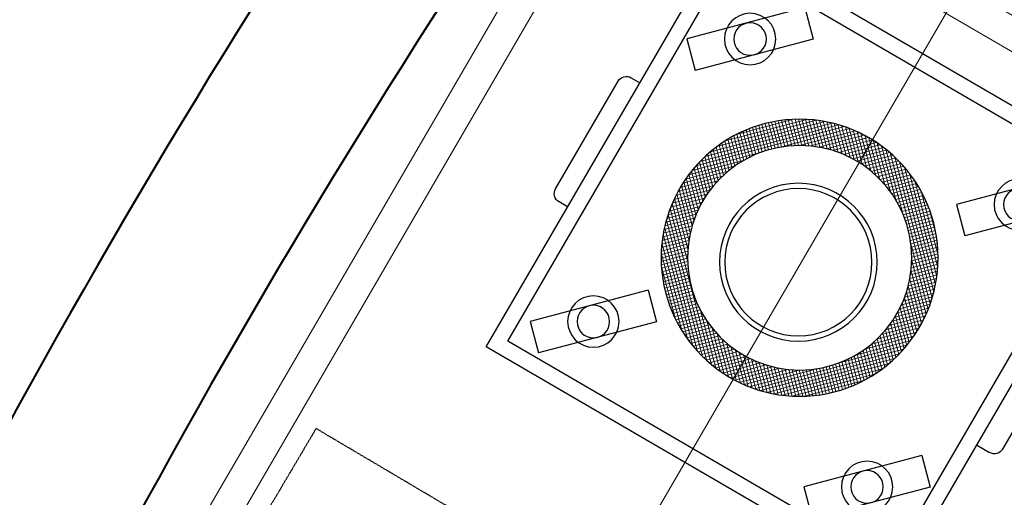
# Model space of a CAD drawing. Header units: millimetres. Extents: x 31882 to 271790, y -35693 to 24917.
# Tile 67 of 256: x 46797 to 47739, y 16959 to 17416. Entities that reach past the tile are written whole.
import ezdxf

# ---------------------------------------------------------------- set-up
doc = ezdxf.new("R2010")
doc.units = ezdxf.units.MM
doc.header["$MEASUREMENT"] = 0
doc.linetypes.add('11aa1PB-bd$0$11aa1PB-af$0$TRATTEGGIATA', pattern=[0.75, 0.5, -0.25])
for name, color, linetype, lineweight in [('A - TEXT', 7, 'Continuous', 13), ('A_ FURN', 44, 'Continuous', 20), ('CKD Equipments', 252, 'Continuous', 0), ('WALL', 7, 'Continuous', 40)]:
    doc.layers.add(name, color=color, linetype=linetype, lineweight=lineweight)
for name, color, linetype in [('FAINTEQUIP', 253, 'Continuous'), ('KIT EQUIPMENT', 7, 'Continuous'), ('kitchen equip1', 8, 'Continuous')]:
    doc.layers.add(name, color=color, linetype=linetype)
doc.styles.add('CKD_Dimension Text', font='BOOKOS.TTF', dxfattribs={"height": 50})

# ---------------------------------------------------------------- blocks, each defined once
blk = doc.blocks.new('G$C4DC229AB')
at = {"layer": 'FAINTEQUIP', "color": 4, "linetype": '11aa1PB-bd$0$11aa1PB-af$0$TRATTEGGIATA'}
for p, q in [((774.14, 373.1, 0.04), (266.5, 0, 0.04)), ((266.5, 0, 0.04), (0, 362.6, 0.04))]:
    blk.add_line(p, q, dxfattribs=at)
blk = doc.blocks.new('G$C46422E3B')
at = {"layer": 'A_ FURN', "ltscale": 2}
h = blk.add_hatch(dxfattribs=at)
h.set_pattern_fill('ANSI37', color=15)
h.set_pattern_definition([(45, (111347.439, 475109.8173), (-2.24506403, 2.24506403), []), (135, (111347.439, 475109.8173), (-2.24506403, -2.24506403), [])])
edge = h.paths.add_edge_path()
edge.add_arc((131.74, 131.74), 131.74, 0, 360)
edge = h.paths.add_edge_path(flags=17)
edge.add_arc((131.74, 131.74), 106.74, 0, 360)
at = {"layer": 'kitchen equip1'}
for radius in [131.74, 106.74]:
    blk.add_circle((131.74, 131.74), radius, dxfattribs=at)
blk = doc.blocks.new('G$C95EA696C')
at = {"layer": 'KIT EQUIPMENT', "color": 36}
for p, q in [((18.81, 373.62), (100.96, 455.77)), ((100.96, 455.77), (122.87, 433.87)), ((326, 367.42), (408.15, 449.58)), ((408.15, 449.58), (430.06, 427.67)), ((40.72, 351.71), (122.87, 433.87)), ((347.91, 345.51), (430.06, 427.67)), ((18.81, 373.62), (40.72, 351.71)), ((326, 367.42), (347.91, 345.51)), ((25.86, 72.67), (108.01, 154.82)), ((108.01, 154.82), (129.92, 132.91)), ((330.98, 63.37), (413.13, 145.53)), ((413.13, 145.53), (435.04, 123.62)), ((47.76, 50.76), (129.92, 132.91)), ((352.89, 41.47), (435.04, 123.62)), ((25.86, 72.67), (47.76, 50.76)), ((330.98, 63.37), (352.89, 41.47)), ((159.43, 9.11), (159.43, 23.48)), ((296.12, 23.48), (296.12, 9.11)), ((287, 0), (168.54, 0))]:
    blk.add_line(p, q, dxfattribs=at)
blk.add_lwpolyline([(296.12, 473.48), (296.12, 482.96, 0.414214), (287, 492.07), (168.54, 492.07, 0.414214), (159.43, 482.96), (159.43, 473.48)], format="xyb", dxfattribs=at)
for points in [[(0, 23.48), (450, 23.48), (450, 473.48), (0, 473.48)], [(15, 38.48), (435, 38.48), (435, 458.48), (15, 458.48)]]:
    blk.add_lwpolyline(points, close=True, dxfattribs=at)
for centre, radius in [((70.84, 403.74), 24.44), ((378.03, 397.55), 24.44), ((70.84, 403.74), 15.49), ((378.03, 397.55), 15.49), ((231.18, 257.35), 75), ((231.18, 257.35), 70), ((77.89, 102.79), 24.44), ((77.89, 102.79), 15.49), ((383.01, 93.5), 24.44), ((383.01, 93.5), 15.49)]:
    blk.add_circle(centre, radius, dxfattribs=at)
for centre, start, end in [((168.54, 9.11), 180, 270), ((287, 9.11), 270, 0)]:
    blk.add_arc(centre, 9.11, start, end, dxfattribs=at)

msp = doc.modelspace()

# ---------------------------------------------------------------- linework, layer by layer
at = {"layer": 'CKD Equipments'}
msp.add_line((47698.7, 17448.08), (47107.39, 16431.25), dxfattribs=at)
for points in [[(46871.76, 16766.02), (47377.13, 17635.08), (48020.27, 17261.08), (47413.79, 16218.17), (46770.66, 16592.17)], [(46811.89, 16603.08), (47388.04, 17593.84), (47979.03, 17250.17), (47402.88, 16259.41)]]:
    msp.add_lwpolyline(points, close=True, dxfattribs=at)
at = {"layer": 'WALL', "color": 2}
for radius, start, end in [(7777.08, 141.708854, 166.516628), (7626.25, 141.773277, 166.244763)]:
    msp.add_arc((53610.3, 13297.99), radius, start, end, dxfattribs=at)

# ---------------------------------------------------------------- block references
at = {"layer": 'CKD Equipments', "ltscale": 0.25, "yscale": 1.005552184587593, "zscale": 1.005552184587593}
for name, p, xscale, rotation in [('G$C95EA696C', (47882.86, 17254.79, -57283.63), -1.005552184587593, 59.8210809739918), ('G$C46422E3B', (47724.62, 17236.12), -1.005552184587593, 59.8210809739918), ('G$C4DC229AB', (46814.34, 16998.28, -57283.63), -1.005552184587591, 185.7069320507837)]:
    msp.add_blockref(name, p, dxfattribs=dict(at, xscale=xscale, rotation=rotation))

# ---------------------------------------------------------------- texts
at = {"layer": 'A - TEXT', "ltscale": 0.25, "insert": (47561.92, 16302.68), "char_height": 50.2776, "width": 955.3282, "attachment_point": 1, "rotation": 61.03565, "style": 'CKD_Dimension Text'}
msp.add_mtext('Soiled Dish Reciving Table', dxfattribs=at)

doc.saveas('drawing.dxf')
